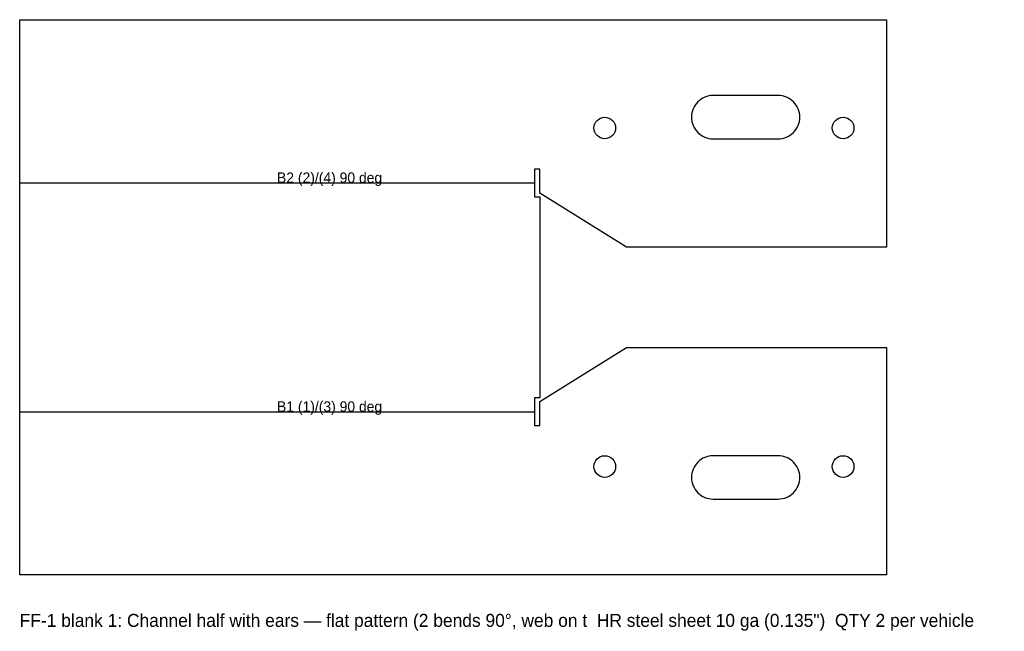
# Model space of a CAD drawing. Header units: inches. Extents: x 0 to 11.4, y -0.7 to 6.4.
import ezdxf

# ---------------------------------------------------------------- set-up
doc = ezdxf.new("R2010")
doc.units = ezdxf.units.IN
doc.header["$MEASUREMENT"] = 0
for name, color, linetype in [('BEND', 5, 'Continuous'), ('CUT', 7, 'Continuous'), ('TEXT', 3, 'Continuous')]:
    doc.layers.add(name, color=color, linetype=linetype)

msp = doc.modelspace()

# ---------------------------------------------------------------- linework, layer by layer
at = {"layer": 'BEND'}
for p, q in [((0, 4.5243), (5.9375, 4.5243)), ((0, 1.8831), (5.9375, 1.8831))]:
    msp.add_line(p, q, dxfattribs=at)
at = {"layer": 'CUT'}
for points in [[(7, 3.7825), (6.001, 4.4068), (6.001, 4.6843), (5.9375, 4.6843), (5.9375, 4.3643), (6, 4.3643), (6, 2.0431), (5.9375, 2.0431), (5.9375, 1.7231), (6.001, 1.7231), (6.001, 2.0006), (7, 2.625), (10, 2.625), (10, 0), (0, 0), (0, 6.4075), (10, 6.4075), (10, 3.7825), (7, 3.7825)], [(7.9512, 5.5277), (7.9274, 5.5217), (7.9043, 5.5134), (7.8822, 5.5029), (7.8611, 5.4903), (7.8414, 5.4757), (7.8232, 5.4592), (7.8067, 5.4411), (7.7921, 5.4214), (7.7795, 5.4003), (7.769, 5.3781), (7.7608, 5.355), (7.7548, 5.3312), (7.7512, 5.307), (7.75, 5.2825), (7.7512, 5.258), (7.7548, 5.2337), (7.7608, 5.2099), (7.769, 5.1868), (7.7795, 5.1646), (7.7921, 5.1436), (7.8067, 5.1239), (7.8232, 5.1057), (7.8414, 5.0892), (7.8611, 5.0746), (7.8822, 5.062), (7.9043, 5.0515), (7.9274, 5.0432), (7.9512, 5.0373), (7.9755, 5.0337), (8, 5.0325), (8.75, 5.0325), (8.7745, 5.0337), (8.7988, 5.0373), (8.8226, 5.0432), (8.8457, 5.0515), (8.8678, 5.062), (8.8889, 5.0746), (8.9086, 5.0892), (8.9268, 5.1057), (8.9433, 5.1239), (8.9579, 5.1436), (8.9705, 5.1646), (8.981, 5.1868), (8.9892, 5.2099), (8.9952, 5.2337), (8.9988, 5.258), (9, 5.2825), (8.9988, 5.307), (8.9952, 5.3312), (8.9892, 5.355), (8.981, 5.3781), (8.9705, 5.4003), (8.9579, 5.4214), (8.9433, 5.4411), (8.9268, 5.4592), (8.9086, 5.4757), (8.8889, 5.4903), (8.8678, 5.5029), (8.8457, 5.5134), (8.8226, 5.5217), (8.7988, 5.5277), (8.7745, 5.5313), (8.75, 5.5325), (8, 5.5325), (7.9755, 5.5313), (7.9512, 5.5277)], [(7.8822, 1.3455), (7.8611, 1.3329), (7.8414, 1.3183), (7.8232, 1.3018), (7.8067, 1.2836), (7.7921, 1.2639), (7.7795, 1.2428), (7.769, 1.2207), (7.7608, 1.1976), (7.7548, 1.1738), (7.7512, 1.1495), (7.75, 1.125), (7.7512, 1.1005), (7.7548, 1.0762), (7.7608, 1.0524), (7.769, 1.0293), (7.7795, 1.0072), (7.7921, 0.9861), (7.8067, 0.9664), (7.8232, 0.9482), (7.8414, 0.9317), (7.8611, 0.9171), (7.8822, 0.9045), (7.9043, 0.894), (7.9274, 0.8858), (7.9512, 0.8798), (7.9755, 0.8762), (8, 0.875), (8.75, 0.875), (8.7745, 0.8762), (8.7988, 0.8798), (8.8226, 0.8858), (8.8457, 0.894), (8.8678, 0.9045), (8.8889, 0.9171), (8.9086, 0.9317), (8.9268, 0.9482), (8.9433, 0.9664), (8.9579, 0.9861), (8.9705, 1.0072), (8.981, 1.0293), (8.9892, 1.0524), (8.9952, 1.0762), (8.9988, 1.1005), (9, 1.125), (8.9988, 1.1495), (8.9952, 1.1738), (8.9892, 1.1976), (8.981, 1.2207), (8.9705, 1.2428), (8.9579, 1.2639), (8.9433, 1.2836), (8.9268, 1.3018), (8.9086, 1.3183), (8.8889, 1.3329), (8.8678, 1.3455), (8.8457, 1.356), (8.8226, 1.3642), (8.7988, 1.3702), (8.7745, 1.3738), (8.75, 1.375), (8, 1.375), (7.9755, 1.3738), (7.9512, 1.3702), (7.9274, 1.3642), (7.9043, 1.356), (7.8822, 1.3455)]]:
    msp.add_lwpolyline(points, close=True, dxfattribs=at)
for centre in [(6.75, 5.1575), (9.5, 5.1575), (6.75, 1.25), (9.5, 1.25)]:
    msp.add_circle(centre, 0.125, dxfattribs=at)

# ---------------------------------------------------------------- texts
at = {"layer": 'TEXT'}
for s, height, p in [('B2 (2)/(4) 90 deg', 0.12, (2.9688, 4.5243)), ('B1 (1)/(3) 90 deg', 0.12, (2.9688, 1.8831)), ('FF-1 blank 1: Channel half with ears — flat pattern (2 bends 90°, web on t  HR steel sheet 10 ga (0.135")  QTY 2 per vehicle', 0.15, (0, -0.6))]:
    msp.add_text(s, height=height, dxfattribs=at).set_placement(p)

doc.saveas('drawing.dxf')
